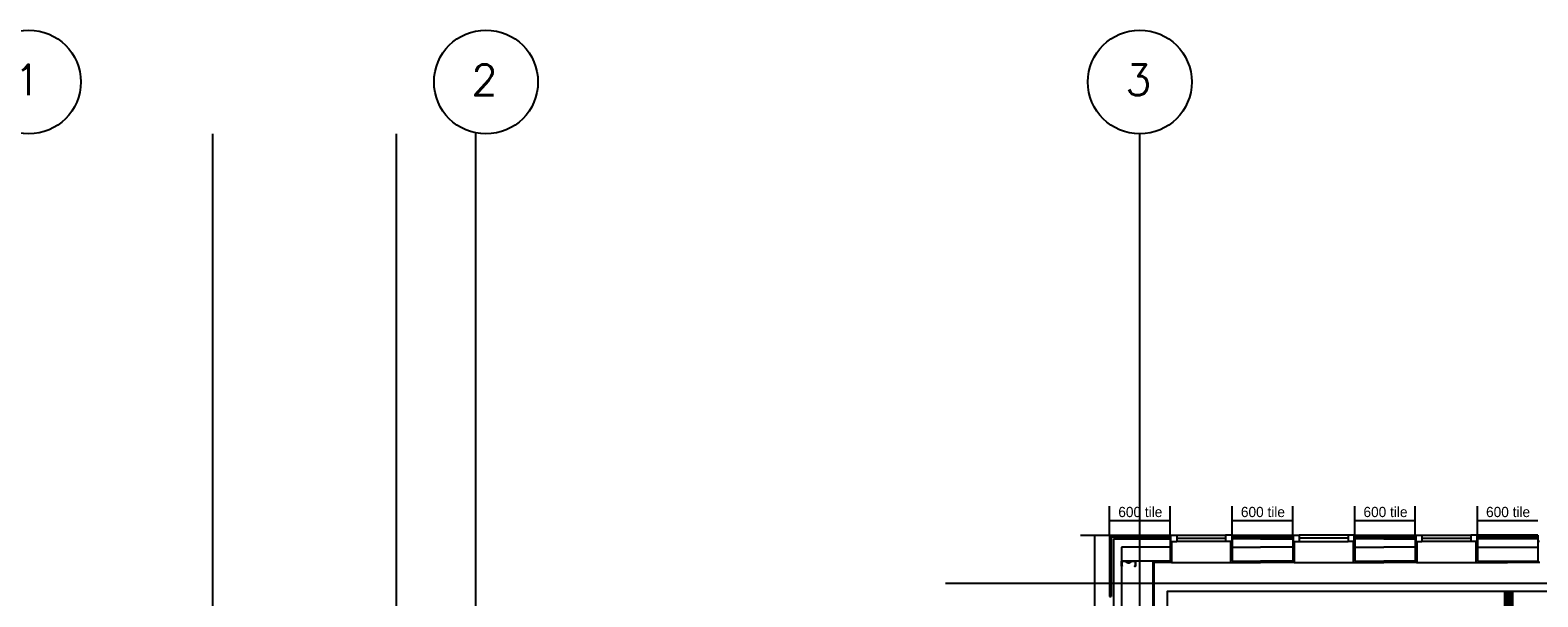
# Model space of a CAD drawing. Header units: millimetres. Extents: x -312551 to 250764, y -35891 to 59426.
# Tile 20 of 256: x -303288 to -288530, y 53873 to 59426. Entities that reach past the tile are written whole.
import ezdxf
from ezdxf.enums import TextEntityAlignment as Align

# ---------------------------------------------------------------- set-up
doc = ezdxf.new("R2010")
doc.units = ezdxf.units.MM
doc.header["$LTSCALE"] = 2.5
doc.layers.add('NF-BUBBLE', color=3, linetype='Continuous')
doc.layers.add('NF-DIM', color=4, linetype='Continuous')
doc.styles.add('ROMANS', font='romans.shx', dxfattribs={"width": 0.8})

# ---------------------------------------------------------------- blocks, each defined once
blk = doc.blocks.new('BUBBLEGRID')
at = {"layer": 'NF-BUBBLE'}
blk.add_circle((-678, 0), 678, dxfattribs=at)
at = {"layer": 'NF-BUBBLE', "color": 1, "style": 'ROMANS'}
blk.add_attdef('888', text='', height=400, dxfattribs=at).set_placement((-698, -173), align=Align.CENTER)

msp = doc.modelspace()

# ---------------------------------------------------------------- linework, layer by layer
at = {"color": 8}
for p, q in [((-301500.5, 24746.9), (-301500.5, 58409.3)), ((-299700.5, 24746.9), (-299700.5, 58409.3)), ((-298925.5, -27784), (-298925.5, 58409.3)), ((-292425.5, -27784), (-292425.5, 58409.3)), ((-292721.5, 54477.5), (-292721.5, 54761)), ((-292129.5, 54477.5), (-292129.5, 54761)), ((-291521.5, 54477.5), (-291521.5, 54761)), ((-290929.5, 54477.5), (-290929.5, 54761)), ((-290321.5, 54477.5), (-290321.5, 54761)), ((-289729.5, 54477.5), (-289729.5, 54761)), ((-289121.5, 54477.5), (-289121.5, 54761)), ((-292129.5, 54617.2), (-292721.5, 54617.2)), ((-290929.5, 54617.2), (-291521.5, 54617.2)), ((-289729.5, 54617.2), (-290321.5, 54617.2)), ((-288529.5, 54617.2), (-289121.5, 54617.2)), ((-293005, 54477.5), (-292721.5, 54477.5)), ((-292865.3, 50277.5), (-292865.3, 54477.5)), ((-292721.5, 54477.5), (-292129.5, 54477.5)), ((-292706.5, 54462.5), (-292721.5, 54477.5)), ((-292721.5, 54469.5), (-292721.5, 53877.5)), ((-292706.5, 54454.5), (-292721.5, 54469.5)), ((-292706.5, 54462.5), (-292129.5, 54462.5)), ((-292129.5, 54477.5), (-292129.5, 54462.5)), ((-292129.5, 54462.5), (-292129.5, 54477.5)), ((-292129.5, 54462.5), (-292129.5, 54211)), ((-292124.5, 54477.5), (-292124.5, 54417.5)), ((-292124.5, 54477.5), (-292064.5, 54477.5)), ((-292124.5, 54417.5), (-292124.5, 54477.5)), ((-292064.5, 54477.5), (-292064.5, 54417.5)), ((-292064.5, 54477.5), (-291586.5, 54477.5)), ((-291586.5, 54477.5), (-291586.5, 54417.5)), ((-291526.5, 54477.5), (-291586.5, 54477.5)), ((-291526.5, 54477.5), (-291526.5, 54417.5)), ((-291521.5, 54477.5), (-291521.5, 54462.5)), ((-291521.5, 54462.5), (-291521.5, 54477.5)), ((-291521.5, 54477.5), (-290929.5, 54477.5)), ((-291521.5, 54462.5), (-291521.5, 54223.5)), ((-291521.5, 54462.5), (-290929.5, 54462.5)), ((-290929.5, 54477.5), (-290929.5, 54462.5)), ((-290929.5, 54477.5), (-290929.5, 54462.5)), ((-290929.5, 54462.5), (-290929.5, 54477.5)), ((-290929.5, 54462.5), (-290929.5, 54223.5)), ((-290924.5, 54477.5), (-290924.5, 54417.5)), ((-290924.5, 54477.5), (-290864.5, 54477.5)), ((-290864.5, 54477.5), (-290864.5, 54417.5)), ((-290386.5, 54477.5), (-290864.5, 54477.5)), ((-290386.5, 54477.5), (-290386.5, 54417.5)), ((-290326.5, 54477.5), (-290386.5, 54477.5)), ((-290326.5, 54477.5), (-290326.5, 54417.5)), ((-290326.5, 54417.5), (-290326.5, 54477.5)), ((-290326.5, 54477.5), (-290326.5, 54417.5)), ((-290321.5, 54477.5), (-289729.5, 54477.5)), ((-290321.5, 54477.5), (-290321.5, 54462.5)), ((-290321.5, 54477.5), (-290321.5, 54462.5)), ((-290321.5, 54462.5), (-290321.5, 54477.5)), ((-290321.5, 54462.5), (-289729.5, 54462.5)), ((-290321.5, 54462.5), (-290321.5, 54223.5)), ((-289729.5, 54477.5), (-289729.5, 54462.5)), ((-289729.5, 54462.5), (-289729.5, 54477.5)), ((-289729.5, 54477.5), (-289729.5, 54462.5)), ((-289729.5, 54477.5), (-289729.5, 54462.5)), ((-289729.5, 54462.5), (-289729.5, 54477.5)), ((-289729.5, 54462.5), (-289729.5, 54223.5)), ((-289724.5, 54477.5), (-289724.5, 54417.5)), ((-289724.5, 54477.5), (-289724.5, 54417.5)), ((-289724.5, 54477.5), (-289664.5, 54477.5)), ((-289724.5, 54417.5), (-289724.5, 54477.5)), ((-289724.5, 54477.5), (-289724.5, 54417.5)), ((-289667, 54477.5), (-289186.5, 54477.5)), ((-289664.5, 54477.5), (-289664.5, 54417.5)), ((-289186.5, 54477.5), (-289186.5, 54417.5)), ((-289126.5, 54477.5), (-289186.5, 54477.5)), ((-289126.5, 54477.5), (-289126.5, 54417.5)), ((-289121.5, 54477.5), (-289121.5, 54462.5)), ((-288529.5, 54477.5), (-289121.5, 54477.5)), ((-289121.5, 54477.5), (-289121.5, 54462.5)), ((-289121.5, 54462.5), (-289121.5, 54477.5)), ((-288825.5, 54462.5), (-289121.5, 54462.5)), ((-289121.5, 54462.5), (-289121.5, 54223.5)), ((-288825.5, 54462.5), (-288529.5, 54462.5)), ((-288529.5, 54477.5), (-288529.5, 54462.5)), ((-288529.5, 54462.5), (-288529.5, 54223.5)), ((-292706.5, 54454.5), (-292706.5, 53877.5)), ((-292684.5, 54440.5), (-292684.5, 49782.9)), ((-292684.5, 54440.5), (-292129.5, 54440.5)), ((-292129.5, 54360.5), (-292604.5, 54360.5)), ((-292604.5, 54360.5), (-292604.5, 49782.9)), ((-292114.5, 54417.5), (-292129.5, 54417.5)), ((-292124.5, 54417.5), (-292064.5, 54417.5)), ((-292114.5, 54417.5), (-292114.5, 54211)), ((-292064.5, 54447.5), (-291586.5, 54447.5)), ((-291586.5, 54417.5), (-292064.5, 54417.5)), ((-291526.5, 54417.5), (-291586.5, 54417.5)), ((-291536.5, 54417.5), (-291536.5, 54211)), ((-291536.5, 54417.5), (-291521.5, 54417.5)), ((-291245.5, 54440.5), (-291521.5, 54440.5)), ((-291521.5, 54360.5), (-291245.5, 54360.5)), ((-291245.5, 54440.5), (-290929.5, 54440.5)), ((-290929.5, 54360.5), (-291245.5, 54360.5)), ((-290914.5, 54417.5), (-290929.5, 54417.5)), ((-290924.5, 54417.5), (-290864.5, 54417.5)), ((-290914.5, 54417.5), (-290914.5, 54211)), ((-290386.5, 54447.5), (-290864.5, 54447.5)), ((-290864.5, 54417.5), (-290386.5, 54417.5)), ((-290326.5, 54417.5), (-290386.5, 54417.5)), ((-290336.5, 54417.5), (-290321.5, 54417.5)), ((-290336.5, 54417.5), (-290336.5, 54211)), ((-290336.5, 54417.5), (-290321.5, 54417.5)), ((-290035.5, 54440.5), (-290321.5, 54440.5)), ((-290321.5, 54360.5), (-290035.5, 54360.5)), ((-290035.5, 54440.5), (-289729.5, 54440.5)), ((-289729.5, 54360.5), (-290035.5, 54360.5)), ((-289714.5, 54417.5), (-289729.5, 54417.5)), ((-289714.5, 54417.5), (-289729.5, 54417.5)), ((-289714.5, 54417.5), (-289729.5, 54417.5)), ((-289724.5, 54417.5), (-289664.5, 54417.5)), ((-289714.5, 54417.5), (-289714.5, 54211)), ((-289186.5, 54417.5), (-289667, 54417.5)), ((-289664.5, 54447.5), (-289186.5, 54447.5)), ((-289126.5, 54417.5), (-289186.5, 54417.5)), ((-289136.5, 54417.5), (-289136.5, 54211)), ((-289136.5, 54417.5), (-289121.5, 54417.5)), ((-288529.5, 54440.5), (-289121.5, 54440.5)), ((-289121.5, 54360.5), (-288529.5, 54360.5)), ((-288514.5, 54417.5), (-288529.5, 54417.5)), ((-292129.5, 54223.5), (-292604.5, 54223.5)), ((-292296.4, 49782.9), (-292296.4, 54223.5)), ((-292283.9, 49770.4), (-292283.9, 54211)), ((-292114.5, 54211), (-292283.9, 54211)), ((-292114.5, 54211), (-291536.5, 54211)), ((-291536.5, 54211), (-291245.5, 54211)), ((-291521.5, 54223.5), (-291245.5, 54223.5)), ((-290929.5, 54223.5), (-291245.5, 54223.5)), ((-290914.5, 54211), (-291245.5, 54211)), ((-290914.5, 54211), (-290336.5, 54211)), ((-290336.5, 54211), (-290035.5, 54211)), ((-290321.5, 54223.5), (-290035.5, 54223.5)), ((-289729.5, 54223.5), (-290035.5, 54223.5)), ((-289714.5, 54211), (-290035.5, 54211)), ((-289717, 54211), (-289136.5, 54211)), ((-289136.5, 54211), (-288825.5, 54211)), ((-289121.5, 54223.5), (-288529.5, 54223.5)), ((-288510.5, 54211), (-288825.5, 54211)), ((-288540.5, 54211), (-288825.5, 54211)), ((-283391.2, 54004.5), (-294327.7, 54004.5)), ((-292721.5, 53877.5), (-292706.5, 53877.5)), ((-292154, 49639.5), (-292154, 53929.5)), ((-292154, 53929.5), (-285477, 53929.5))]:
    msp.add_line(p, q, dxfattribs=at)
for points in [[(-292594.5, 54173.5), (-292604.5, 54173.5), (-292604.5, 54223.5), (-292564.5, 54223.5), (-292544.5, 54208.5), (-292527.5, 54208.5), (-292507.5, 54223.5), (-292467.5, 54223.5), (-292467.5, 54173.5), (-292477.5, 54173.5), (-292477.5, 54175.5), (-292469.5, 54175.5), (-292469.5, 54221.5), (-292506.8, 54221.5), (-292526.8, 54206.5), (-292545.2, 54206.5), (-292565.2, 54221.5), (-292602.5, 54221.5), (-292602.5, 54175.5), (-292594.5, 54175.5)], [(-285477, 49639.5), (-292154, 49639.5), (-292154, 53929.5), (-285477, 53929.5)]]:
    msp.add_lwpolyline(points, close=True, dxfattribs=at)
at = {"layer": 'NF-DIM', "color": 170, "ltscale": 500000, "const_width": 100}
msp.add_lwpolyline([(-288813.7, 49692.8), (-288815.5, 53929.5)], dxfattribs=at)

# ---------------------------------------------------------------- block references
at = {"color": 8, "xscale": 0.75, "yscale": 0.75, "zscale": 0.75}
for p, values in [((-302792.4, 58917.4), {'888': '1'}), ((-298317.4, 58917.4), {'888': '2'}), ((-291917.4, 58917.4), {'888': '3'})]:
    msp.add_blockref('BUBBLEGRID', p, dxfattribs=at).add_auto_attribs(values)

# ---------------------------------------------------------------- texts
at = {"color": 8, "char_height": 100, "width": 524, "attachment_point": 1}
for insert in [(-292636.4, 54755.1), (-291436.4, 54755.1), (-290236.4, 54755.1), (-289036.4, 54755.1)]:
    msp.add_mtext('600 tile', dxfattribs=dict(at, insert=insert))

doc.saveas('drawing.dxf')
